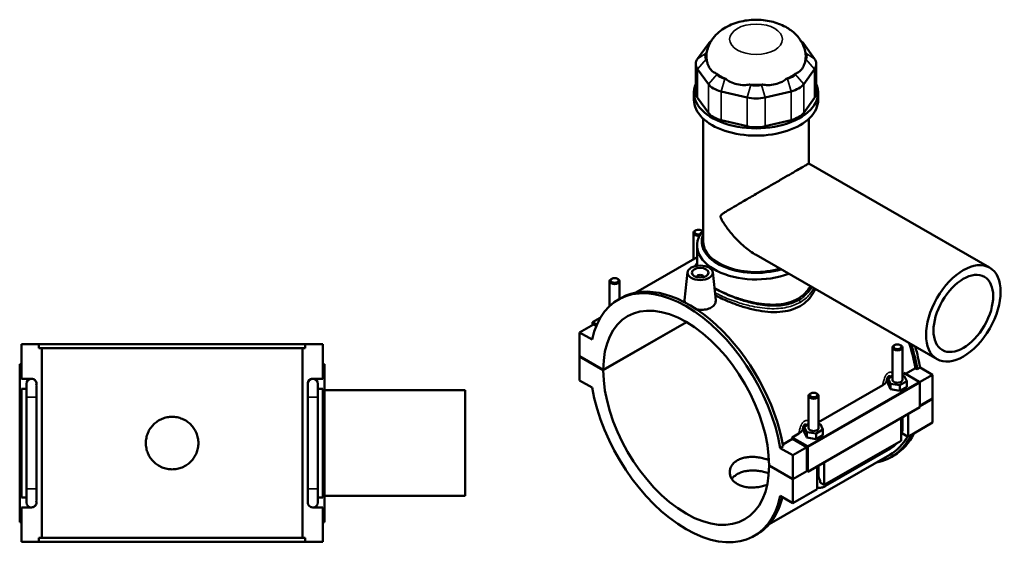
# Model space of a CAD drawing. Header units: millimetres. Extents: x 0 to 898, y -421 to 1007.
# Tile 7 of 7: x 282 to 869, y 687 to 1007. Entities that reach past the tile are written whole.
import ezdxf

# ---------------------------------------------------------------- set-up
doc = ezdxf.new("R2010")
doc.units = ezdxf.units.MM
doc.layers.add('Visible (ANSI)', color=7, linetype='Continuous', lineweight=50)
doc.layers.add('Visible Narrow (ANSI)', color=7, linetype='Continuous', lineweight=35)

msp = doc.modelspace()

# ---------------------------------------------------------------- linework, layer by layer
at = {"layer": 'Visible (ANSI)'}
for p, q in [((692.697, 992.27), (686.269, 983.334)), ((756.03, 983.334), (749.602, 992.27)), ((691.442, 986.678), (691.703, 987.04)), ((691.727, 982.58), (691.442, 982.975)), ((750.856, 982.975), (750.572, 982.58)), ((750.596, 987.04), (750.856, 986.678)), ((685.203, 980.248), (685.203, 963.121)), ((686.269, 977.163), (692.697, 968.227)), ((749.602, 968.227), (756.03, 977.163)), ((757.096, 980.248), (757.096, 963.121)), ((697.87, 974.039), (697.586, 974.435)), ((703.104, 971.257), (702.416, 971.421)), ((739.882, 971.421), (739.195, 971.257)), ((744.713, 974.435), (744.428, 974.039)), ((717.935, 967.719), (717.248, 967.883)), ((725.051, 967.883), (724.364, 967.719)), ((684.049, 958.78), (684.049, 963.121)), ((692.697, 951.099), (686.269, 960.035)), ((700.273, 963.863), (715.792, 960.162)), ((726.507, 960.162), (742.025, 963.863)), ((756.03, 960.035), (749.602, 951.099)), ((758.249, 958.78), (758.249, 963.121)), ((689.614, 874.163), (689.614, 947.525)), ((715.792, 943.034), (700.273, 946.736)), ((742.025, 946.736), (726.507, 943.034)), ((752.684, 920.763), (752.684, 947.525)), ((752.684, 920.763), (860.613, 858.611)), ((683.784, 879.344), (683.784, 863.59)), ((685.08, 880.808), (684.655, 880.56)), ((688.488, 880.808), (688.913, 880.56)), ((685.904, 859.74), (685.904, 871.874)), ((685.904, 864.811), (649.311, 843.739)), ((721.245, 866.168), (829.174, 804.017)), ((680.288, 855.823), (678.498, 839.123)), ((685.774, 852.918), (685.774, 853.104)), ((689.774, 852.918), (689.774, 853.104)), ((695.26, 855.823), (697.044, 839.178)), ((633.721, 835.758), (633.721, 850.514)), ((635.017, 851.978), (634.591, 851.731)), ((638.424, 851.978), (638.85, 851.731)), ((639.721, 840.058), (639.721, 850.514)), ((638.811, 839.534), (640.48, 840.495)), ((624.134, 824.757), (615.79, 819.952)), ((628.112, 828.679), (623.427, 825.982)), ((623.427, 825.982), (625.998, 824.501)), ((623.427, 824.35), (623.427, 825.982)), ((625.72, 823.844), (624.134, 824.757)), ((629.933, 797.542), (679.586, 826.135)), ((679.657, 826.094), (629.933, 797.46)), ((623.22, 815.673), (615.79, 819.952)), ((615.79, 819.952), (615.79, 805.686)), ((282.531, 812.886), (293.039, 812.886)), ((282.531, 792.286), (282.531, 812.886)), ((293.039, 810.526), (293.039, 812.886)), ((452.024, 812.886), (293.039, 812.886)), ((452.024, 812.886), (462.531, 812.886)), ((452.024, 812.886), (452.024, 810.526)), ((462.531, 792.286), (462.531, 812.886)), ((803.874, 812.399), (803.448, 812.152)), ((807.281, 812.399), (807.707, 812.152)), ((293.039, 810.526), (452.024, 810.526)), ((294.674, 697.246), (294.674, 810.526)), ((450.389, 697.246), (450.389, 810.526)), ((615.79, 805.686), (629.933, 797.542)), ((615.79, 805.604), (615.861, 805.645)), ((615.79, 805.604), (615.79, 791.338)), ((629.933, 797.46), (615.79, 805.604)), ((802.578, 791.627), (802.578, 810.935)), ((808.578, 791.627), (808.578, 810.935)), ((282.531, 801.086), (281.531, 801.086)), ((281.531, 706.686), (281.531, 801.086)), ((462.531, 801.086), (463.531, 801.086)), ((463.531, 706.686), (463.531, 801.086)), ((802.578, 793.971), (800.001, 792.487)), ((808.578, 795.275), (809.415, 795.757)), ((809.66, 793.978), (808.578, 794.145)), ((809.415, 795.757), (818.518, 790.515)), ((811.155, 790.766), (809.66, 793.978)), ((810.288, 795.254), (816.253, 798.689)), ((817.41, 798.023), (816.253, 798.689)), ((819.078, 798.984), (817.41, 798.023)), ((826.508, 794.706), (818.769, 790.249)), ((819.078, 798.984), (826.508, 794.706)), ((826.508, 794.706), (826.508, 780.44)), ((282.531, 792.286), (288.556, 792.286)), ((285.531, 789.286), (285.531, 781.286)), ((291.531, 788.904), (291.531, 789.286)), ((453.531, 789.286), (453.531, 788.904)), ((456.507, 792.286), (462.531, 792.286)), ((459.531, 781.286), (459.531, 789.286)), ((615.79, 791.338), (623.22, 787.059)), ((758.515, 766.446), (796.802, 788.494)), ((800.001, 792.487), (801.495, 789.276)), ((800.001, 789.217), (800.001, 792.487)), ((800.001, 789.217), (801.495, 786.006)), ((801.495, 789.276), (807.072, 788.415)), ((801.495, 786.006), (801.495, 789.276)), ((807.072, 788.415), (811.155, 790.766)), ((807.072, 785.145), (807.072, 788.415)), ((811.155, 787.496), (811.155, 790.766)), ((818.872, 789.903), (818.872, 775.228)), ((282.531, 721.486), (282.531, 786.286)), ((285.531, 786.286), (282.531, 786.286)), ((291.531, 781.286), (291.531, 787.531)), ((453.531, 787.531), (453.531, 781.286)), ((462.531, 786.286), (459.531, 786.286)), ((462.531, 721.486), (462.531, 786.286)), ((463.531, 785.386), (547.531, 785.386)), ((547.531, 722.386), (547.531, 785.386)), ((752.515, 782.105), (752.515, 762.797)), ((753.811, 783.569), (753.385, 783.322)), ((757.218, 783.569), (757.644, 783.322)), ((758.515, 782.105), (758.515, 762.797)), ((801.495, 786.006), (807.072, 785.145)), ((807.072, 785.145), (811.155, 787.496)), ((285.531, 726.486), (285.531, 781.286)), ((291.531, 726.486), (291.531, 781.286)), ((453.531, 781.286), (453.531, 726.486)), ((459.531, 781.286), (459.531, 726.486)), ((818.872, 776.042), (826.508, 780.44)), ((826.508, 780.358), (818.872, 775.96)), ((826.437, 780.399), (826.508, 780.358)), ((826.508, 780.358), (826.508, 766.092)), ((818.872, 775.228), (752.121, 736.788)), ((811.942, 771.237), (811.942, 757.703)), ((752.515, 765.142), (749.938, 763.658)), ((759.597, 765.148), (758.515, 765.315)), ((761.092, 761.937), (759.597, 765.148)), ((807.699, 755.26), (807.699, 768.794)), ((808.578, 763.013), (808.578, 769.3)), ((826.508, 766.092), (811.942, 757.703)), ((742.664, 757.318), (746.739, 759.664)), ((749.938, 763.658), (751.432, 760.447)), ((749.938, 760.388), (749.938, 763.658)), ((749.938, 760.388), (751.432, 757.176)), ((751.432, 757.176), (751.432, 760.447)), ((751.432, 760.447), (757.009, 759.586)), ((757.009, 759.586), (761.092, 761.937)), ((757.009, 756.316), (757.009, 759.586)), ((757.009, 756.316), (761.092, 758.667)), ((761.092, 758.667), (761.092, 761.937)), ((811.942, 757.703), (808.156, 759.884)), ((737.094, 753.104), (742.827, 756.406)), ((751.767, 752.076), (742.664, 757.318)), ((751.414, 751.462), (742.827, 756.406)), ((751.432, 757.176), (757.009, 756.316)), ((807.699, 755.26), (761.879, 728.874)), ((801.023, 746.932), (728.957, 705.432)), ((737.309, 751.896), (735.64, 750.935)), ((743.07, 746.657), (735.64, 750.935)), ((751.414, 751.462), (743.07, 746.657)), ((743.07, 732.391), (743.07, 746.657)), ((751.414, 737.195), (751.414, 751.462)), ((752.121, 736.788), (752.121, 751.463)), ((762.669, 728.301), (801.418, 750.615)), ((761.879, 742.408), (761.879, 728.874)), ((801.819, 745.549), (803.488, 746.51)), ((728.928, 740.534), (743.07, 732.391)), ((728.928, 740.453), (728.999, 740.494)), ((743.07, 732.309), (728.928, 740.453)), ((743.07, 732.391), (751.414, 737.195)), ((751.485, 737.155), (743.07, 732.309)), ((751.414, 737.195), (752.121, 736.788)), ((757.636, 726.431), (757.636, 739.964)), ((758.515, 740.47), (758.515, 734.183)), ((743.07, 718.043), (743.07, 732.309)), ((761.879, 728.874), (759.653, 730.156)), ((285.531, 726.486), (285.531, 718.486)), ((291.531, 720.241), (291.531, 726.486)), ((453.531, 726.486), (453.531, 720.241)), ((459.531, 718.486), (459.531, 726.486)), ((757.636, 726.431), (743.07, 718.043)), ((282.531, 721.486), (285.531, 721.486)), ((291.531, 718.486), (291.531, 718.867)), ((453.531, 718.867), (453.531, 718.486)), ((459.531, 721.486), (462.531, 721.486)), ((463.531, 722.386), (547.531, 722.386)), ((735.64, 722.321), (743.07, 718.043)), ((282.531, 694.886), (282.531, 715.486)), ((288.556, 715.486), (282.531, 715.486)), ((462.531, 715.486), (456.507, 715.486)), ((462.531, 694.886), (462.531, 715.486)), ((281.531, 706.686), (282.531, 706.686)), ((463.531, 706.686), (462.531, 706.686)), ((293.039, 694.886), (282.531, 694.886)), ((293.039, 697.246), (452.024, 697.246)), ((293.039, 694.886), (293.039, 697.246)), ((452.024, 694.886), (293.039, 694.886)), ((452.024, 697.246), (452.024, 694.886)), ((462.531, 694.886), (452.024, 694.886)), ((720.049, 698.461), (721.718, 699.422))]:
    msp.add_line(p, q, dxfattribs=at)
for centre, start, end in [((288.531, 789.286), 90, 180), ((288.531, 789.286), 0, 90), ((288.556, 789.286), 343.928972, 90), ((456.507, 789.286), 90, 196.071028), ((456.531, 789.286), 90, 180), ((456.531, 789.286), 0, 90), ((288.531, 718.486), 180, 270), ((288.531, 718.486), 270, 0), ((288.556, 718.486), 270, 16.071028), ((456.507, 718.486), 163.928972, 270), ((456.531, 718.486), 180, 270), ((456.531, 718.486), 270, 0)]:
    msp.add_arc(centre, 3, start, end, dxfattribs=at)
for centre, major_axis, ratio, start_param, end_param in [((705.631, 989.185), (-14, 0), 0.5758617, 5.6361375, 5.8904862), ((736.668, 989.185), (-14, 0), 0.5758617, 3.5342917, 3.7886405), ((699.203, 980.248), (-14, 0), 0.5758617, 5.8904862, 6.6758844), ((699.203, 984.827), (-8.4, 0), 0.5758617, 5.8904862, 6.6758844), ((721.149, 984.827), (-29.68, 0), 0.5758617, 6.2015503, 6.4150307), ((721.149, 984.827), (29.68, 0), 0.5758617, 6.1513399, 6.3648204), ((743.096, 984.827), (8.4, 0), 0.5758617, 5.8904862, 6.6758844), ((743.096, 980.248), (14, 0), 0.5758617, 5.8904862, 6.6758844), ((721.149, 984.827), (29.68, 0), 0.5758617, 3.7951454, 4.0588363), ((705.631, 975.89), (-8.4, 0), 0.5758617, 0.3926991, 1.1780972), ((721.149, 984.827), (29.68, 0), 0.5758617, 5.3659417, 5.6296326), ((736.668, 975.89), (8.4, 0), 0.5758617, 5.1050881, 5.8904862), ((721.149, 963.121), (-37.1, 0), 0.5758617, 6.0331699, 9.6747934), ((705.631, 971.312), (14, 0), 0.5758617, 3.5342917, 4.3196899), ((721.149, 984.827), (29.68, 0), 0.5758617, 4.5805435, 4.8442344), ((721.149, 972.188), (-8.4, 0), 0.5758617, 1.1780972, 1.9634954), ((736.668, 971.312), (14, 0), 0.5758617, 5.1050881, 5.8904862), ((721.149, 958.78), (-37.1, 0), 0.5758617, 0, 3.1415927), ((699.203, 963.121), (-14, 0), 0.5758617, 0, 0.3926991), ((721.149, 967.61), (14, 0), 0.5758617, 4.3196899, 5.1050881), ((743.096, 963.121), (14, 0), 0.5758617, 5.8904862, 6.2831853), ((705.631, 954.184), (-14, 0), 0.5758617, 0.3926991, 1.1780972), ((736.668, 954.184), (14, 0), 0.5758617, 5.1050881, 5.8904862), ((721.149, 950.483), (-14, 0), 0.5758617, 1.1780972, 1.9634954), ((721.149, 871.874), (-35.245, 0), 0.5758617, 5.8202306, 8.4412173), ((686.784, 879.344), (-3, 0), 0.5758617, 5.5016397, 8.047409), ((686.784, 879.834), (2.4, 0), 0.5758617, 0.3210346, 5.1973127), ((721.149, 874.163), (-32.445, 0), 0.5758617, 6.0457845, 8.3341712), ((686.784, 879.344), (3, 0), 0.5758617, 0.6555644, 0.7815456), ((721.149, 874.163), (-31.535, 0), 0.5758617, 0, 2.0418813), ((687.774, 853.104), (-2, 0), 0.5758617, 2.9729035, 6.4518745), ((679.43, 768.997), (-40.619, 70.536), 0.5780931, 4.1456146, 6.8538271), ((636.721, 850.514), (3, 0), 0.5758617, 2.360047, 7.0647309), ((681.099, 769.958), (-40.619, 70.536), 0.5780931, 4.1456146, 6.2831853), ((679.43, 768.997), (-34.932, 60.661), 0.5780931, 3.9296388, 7.0698029), ((805.578, 810.935), (-3, 0), 0.5758617, 5.5016397, 10.2063236), ((761.2, 816.085), (-39.823, 69.153), 0.5780931, 4.1500197, 4.3568645), ((761.2, 816.085), (40.619, -70.536), 0.5780931, 1.0040219, 1.2063462), ((762.869, 817.046), (-40.619, 70.536), 0.5780931, 4.1456146, 4.3165359), ((679.43, 768.997), (34.932, -60.661), 0.5780931, 3.9296388, 7.0698029), ((805.578, 788.357), (7.5, 0), 0.5758617, 2.4091901, 2.7123889), ((805.578, 791.627), (-3, 0), 0.5758617, 0, 3.1415927), ((818.518, 790.106), (-0.25, 0.433), 0.5780931, 3.9289245, 5.4997209), ((679.43, 768.997), (40.619, -70.536), 0.5780931, 4.1456146, 6.8538271), ((755.515, 782.105), (-3, 0), 0.5758617, 5.5016397, 10.2063236), ((755.515, 759.527), (7.5, 0), 0.5758617, 2.4091901, 2.7123889), ((755.515, 762.797), (-3, 0), 0.5758617, 0, 3.1415927), ((761.2, 816.085), (40.619, -70.536), 0.5780931, 6.0848308, 6.6522673), ((762.869, 817.046), (40.619, -70.536), 0.5780931, 0, 0.369082), ((687.774, 773.802), (-39.823, 69.153), 0.5780931, 4.1500197, 4.1628826), ((761.2, 816.085), (39.823, -69.153), 0.5780931, 0, 0.3239371), ((751.767, 751.667), (0.25, -0.433), 0.5780931, 0.7873319, 2.3581282), ((681.099, 769.958), (40.619, -70.536), 0.5780931, 0, 0.5409668)]:
    msp.add_ellipse(centre, major_axis=major_axis, ratio=ratio, start_param=start_param, end_param=end_param, dxfattribs=at)
for centre, major_axis, ratio in [((687.774, 855.557), (-7.5, 0), 0.5758617), ((687.774, 855.557), (-5, 0), 0.5758617), ((844.893, 831.314), (-15.72, -27.297), 0.5780931), ((636.721, 851.005), (-2.4, 0), 0.5758617), ((844.893, 831.314), (-12.576, -21.838), 0.5780931), ((805.578, 811.425), (-2.4, 0), 0.5758617), ((755.515, 782.596), (-2.4, 0), 0.5758617)]:
    msp.add_ellipse(centre, major_axis=major_axis, ratio=ratio, dxfattribs=at)
for points, knots in [([(750.731, 986.22), (750.419, 988.41), (749.731, 990.49), (747.75, 994.43), (746.399, 996.219), (743.05, 999.657), (740.977, 1001.138), (736.073, 1003.847), (733.18, 1004.882), (727.05, 1006.307), (723.799, 1006.636), (717.335, 1006.543), (714.125, 1006.128), (707.844, 1004.469), (704.768, 1003.23), (699.279, 999.713), (696.792, 997.542), (693.43, 992.523), (692.32, 990.073), (691.691, 986.998), (691.624, 986.611), (691.568, 986.22)], [0.8670332, 0.8670332, 0.8670332, 0.8670332, 1.0672836, 1.0672836, 1.2966008, 1.2966008, 1.5916368, 1.5916368, 1.9725894, 1.9725894, 2.3812163, 2.3812163, 2.7862357, 2.7862357, 3.1948917, 3.1948917, 3.5588206, 3.5588206, 3.8096556, 3.8096556, 3.8453558, 3.8453558, 3.8453558, 3.8453558]), ([(691.727, 982.58), (691.827, 981.767), (691.998, 980.966), (692.591, 979.129), (693.092, 978.158), (693.652, 977.379), (694.212, 976.6), (694.932, 975.875), (696.33, 974.943), (696.95, 974.646), (697.586, 974.435)], [-0.7391408, -0.7391408, -0.7391408, -0.7391408, -0.4391386, -0.4391386, 0, 0, 0, 0.4391386, 0.4391386, 0.7391408, 0.7391408, 0.7391408, 0.7391408]), ([(744.713, 974.435), (745.349, 974.646), (745.968, 974.943), (747.367, 975.875), (748.087, 976.6), (748.647, 977.379), (749.207, 978.158), (749.708, 979.129), (750.3, 980.966), (750.471, 981.767), (750.572, 982.58)], [-0.7391408, -0.7391408, -0.7391408, -0.7391408, -0.4391386, -0.4391386, 0, 0, 0, 0.4391386, 0.4391386, 0.7391408, 0.7391408, 0.7391408, 0.7391408]), ([(703.104, 971.257), (703.881, 970.654), (704.743, 970.099), (706.979, 968.937), (708.407, 968.426), (709.76, 968.103), (711.112, 967.78), (712.631, 967.589), (715.201, 967.604), (716.248, 967.704), (717.248, 967.883)], [-0.7391408, -0.7391408, -0.7391408, -0.7391408, -0.4391386, -0.4391386, 0, 0, 0, 0.4391386, 0.4391386, 0.7391408, 0.7391408, 0.7391408, 0.7391408]), ([(725.051, 967.883), (726.05, 967.704), (727.098, 967.604), (729.668, 967.589), (731.187, 967.78), (732.539, 968.103), (733.892, 968.426), (735.32, 968.937), (737.556, 970.099), (738.418, 970.654), (739.195, 971.257)], [-0.7391408, -0.7391408, -0.7391408, -0.7391408, -0.4391386, -0.4391386, 0, 0, 0, 0.4391386, 0.4391386, 0.7391408, 0.7391408, 0.7391408, 0.7391408]), ([(721.245, 866.168), (721.225, 866.18), (721.205, 866.192), (718.727, 867.624), (716.334, 869.344), (711.868, 873.12), (709.795, 875.175), (706.117, 879.286), (704.463, 881.394), (702.39, 884.343), (701.763, 885.291), (700.927, 886.678), (700.669, 887.126), (700.317, 887.826), (700.207, 888.061), (700.063, 888.439), (700.02, 888.569), (699.951, 888.843), (699.926, 888.988), (699.926, 889.296), (699.951, 889.414), (700.02, 889.617), (700.063, 889.701), (700.207, 889.931), (700.317, 890.053), (700.669, 890.4), (700.927, 890.596), (701.763, 891.197), (702.39, 891.592), (704.463, 892.872), (706.117, 893.848), (709.795, 896.007), (711.868, 897.215), (716.334, 899.811), (718.727, 901.199), (722.957, 903.65), (724.852, 904.747), (728.736, 906.994), (730.725, 908.144), (734.637, 910.404), (736.564, 911.516), (740.202, 913.615), (741.912, 914.6), (744.984, 916.369), (746.372, 917.168), (748.746, 918.531), (749.732, 919.096), (751.269, 919.974), (751.822, 920.288), (752.524, 920.683), (752.679, 920.766), (752.684, 920.763)], [8.8190846, 8.8190846, 8.8190846, 8.8190846, 8.8265334, 8.8265334, 9.7298568, 9.7298568, 10.6331802, 10.6331802, 11.5365036, 11.5365036, 11.9881654, 11.9881654, 12.2139962, 12.2139962, 12.3269116, 12.3269116, 12.3833693, 12.3833693, 12.4398271, 12.4398271, 12.4962848, 12.4962848, 12.5527425, 12.5527425, 12.6656579, 12.6656579, 12.8914888, 12.8914888, 13.3431505, 13.3431505, 14.2464739, 14.2464739, 15.1497973, 15.1497973, 16.0531207, 16.0531207, 16.7047756, 16.7047756, 17.3564306, 17.3564306, 18.0080856, 18.0080856, 18.6597406, 18.6597406, 19.3113956, 19.3113956, 19.9630505, 19.9630505, 20.6147055, 20.6147055, 21.2589116, 21.2589116, 21.2589116, 21.2589116]), ([(684.746, 859.508), (685.008, 860.078), (685.337, 860.634), (685.786, 861.259), (685.844, 861.339), (685.904, 861.419)], [20.52815181, 20.52815181, 20.52815181, 20.52815181, 20.9070178, 20.9070178, 20.96272637, 20.96272637, 20.96272637, 20.96272637]), ([(746.071, 840.098), (744.484, 839.183), (742.695, 838.416), (738.817, 837.26), (736.728, 836.872), (732.388, 836.473), (730.133, 836.461), (725.61, 836.747), (723.341, 837.045), (718.96, 837.842), (716.692, 838.371), (712.168, 839.641), (709.912, 840.381), (705.569, 841.997), (703.478, 842.874), (699.613, 844.673), (697.837, 845.595), (696.259, 846.502)], [0, 0, 0, 0, 0.673658, 0.673658, 1.347316, 1.347316, 2.020974, 2.020974, 2.694632, 2.694632, 3.3674052, 3.3674052, 4.0401784, 4.0401784, 4.7129515, 4.7129515, 5.3812484, 5.3812484, 5.3812484, 5.3812484]), ([(753.628, 847.52), (752.755, 846.032), (751.68, 844.644), (749.139, 842.127), (747.659, 841.012), (746.071, 840.098)], [20.2244756, 20.2244756, 20.2244756, 20.2244756, 20.8692406, 20.8692406, 21.5428986, 21.5428986, 21.5428986, 21.5428986]), ([(747.383, 835.676), (745.706, 834.71), (743.818, 833.912), (739.73, 832.738), (737.53, 832.362), (732.962, 832.021), (730.591, 832.054), (725.837, 832.448), (723.452, 832.808), (718.851, 833.734), (716.468, 834.333), (711.712, 835.749), (709.338, 836.564), (704.766, 838.325), (702.564, 839.271), (699.182, 840.87), (697.913, 841.511), (696.726, 842.149)], [0, 0, 0, 0, 0.7115579, 0.7115579, 1.4231158, 1.4231158, 2.1346737, 2.1346737, 2.8462316, 2.8462316, 3.5563936, 3.5563936, 4.2665557, 4.2665557, 4.9767178, 4.9767178, 5.4412876, 5.4412876, 5.4412876, 5.4412876]), ([(756.469, 845.884), (756.172, 845.186), (755.838, 844.502), (754.529, 842.151), (753.355, 840.584), (750.621, 837.829), (749.06, 836.642), (747.383, 835.676)], [21.0431085, 21.0431085, 21.0431085, 21.0431085, 21.3244038, 21.3244038, 22.0359617, 22.0359617, 22.7475196, 22.7475196, 22.7475196, 22.7475196]), ([(678.683, 837.837), (678.552, 838.17), (678.485, 838.504), (678.482, 838.924), (678.487, 839.023), (678.498, 839.123)], [4.72078381, 4.72078381, 4.72078381, 4.72078381, 4.90419007, 4.90419007, 4.96008979, 4.96008979, 4.96008979, 4.96008979]), ([(694.361, 834.803), (693.534, 834.328), (692.487, 833.94), (690.195, 833.483), (688.95, 833.411), (687.058, 833.507), (686.303, 833.597), (685.56, 833.736)], [2.80263237, 2.80263237, 2.80263237, 2.80263237, 3.1531697, 3.1531697, 3.50370703, 3.50370703, 3.72169455, 3.72169455, 3.72169455, 3.72169455]), ([(697.044, 839.178), (697.057, 839.056), (697.064, 838.935), (697.07, 838.087), (696.842, 837.31), (695.9, 835.906), (695.187, 835.279), (694.361, 834.803)], [7.6491031, 7.6491031, 7.6491031, 7.6491031, 7.70682243, 7.70682243, 8.05735977, 8.05735977, 8.4078971, 8.4078971, 8.4078971, 8.4078971]), ([(796.802, 788.494), (797.238, 788.745), (797.624, 789.023), (798.266, 789.586), (798.528, 789.864), (798.758, 790.154)], [-0.35221227, -0.35221227, -0.35221227, -0.35221227, -0.1661957, -0.1661957, 0, 0, 0, 0]), ([(388.211, 753.886), (388.211, 752.898), (388.116, 751.878), (387.718, 749.851), (387.415, 748.843), (386.614, 746.913), (386.116, 745.988), (384.966, 744.278), (384.313, 743.493), (382.924, 742.104), (382.139, 741.451), (380.429, 740.301), (379.504, 739.803), (377.573, 739.002), (376.566, 738.698), (374.538, 738.3), (373.518, 738.206), (371.544, 738.206), (370.524, 738.3), (368.497, 738.698), (367.489, 739.002), (365.558, 739.803), (364.633, 740.301), (362.923, 741.451), (362.138, 742.104), (360.749, 743.493), (360.097, 744.278), (358.946, 745.988), (358.448, 746.913), (357.647, 748.843), (357.344, 749.851), (356.946, 751.878), (356.851, 752.898), (356.851, 754.873), (356.946, 755.893), (357.344, 757.92), (357.647, 758.928), (358.448, 760.859), (358.946, 761.784), (360.097, 763.493), (360.749, 764.278), (362.138, 765.668), (362.923, 766.32), (364.633, 767.47), (365.558, 767.969), (367.489, 768.77), (368.497, 769.073), (370.524, 769.471), (371.544, 769.566), (373.518, 769.566), (374.538, 769.471), (376.566, 769.073), (377.573, 768.77), (379.504, 767.969), (380.429, 767.47), (382.139, 766.32), (382.924, 765.668), (384.313, 764.278), (384.966, 763.493), (386.116, 761.784), (386.614, 760.859), (387.415, 758.928), (387.718, 757.92), (388.116, 755.893), (388.211, 754.873), (388.211, 753.886)], [0, 0, 0, 0, 0.2961604, 0.2961604, 0.5923208, 0.5923208, 0.8884812, 0.8884812, 1.1846416, 1.1846416, 1.4807865, 1.4807865, 1.7769315, 1.7769315, 2.0730764, 2.0730764, 2.3692214, 2.3692214, 2.6653663, 2.6653663, 2.9615113, 2.9615113, 3.2576562, 3.2576562, 3.5538011, 3.5538011, 3.8499615, 3.8499615, 4.1461219, 4.1461219, 4.4422823, 4.4422823, 4.7384427, 4.7384427, 5.0346031, 5.0346031, 5.3307635, 5.3307635, 5.6269239, 5.6269239, 5.9230843, 5.9230843, 6.2192292, 6.2192292, 6.5153742, 6.5153742, 6.8115191, 6.8115191, 7.1076641, 7.1076641, 7.403809, 7.403809, 7.699954, 7.699954, 7.9960989, 7.9960989, 8.2922439, 8.2922439, 8.5884042, 8.5884042, 8.8845646, 8.8845646, 9.180725, 9.180725, 9.4768854, 9.4768854, 9.4768854, 9.4768854]), ([(746.739, 759.664), (747.175, 759.916), (747.561, 760.193), (748.203, 760.757), (748.464, 761.035), (748.695, 761.325)], [-0.35221227, -0.35221227, -0.35221227, -0.35221227, -0.1661957, -0.1661957, 0, 0, 0, 0]), ([(807.699, 758.438), (807.906, 758.995), (808.08, 759.56), (808.449, 761.088), (808.578, 762.056), (808.578, 763.013)], [4.21285195, 4.21285195, 4.21285195, 4.21285195, 4.39822972, 4.39822972, 4.71238898, 4.71238898, 4.71238898, 4.71238898]), ([(801.418, 750.615), (802.247, 751.092), (803.021, 751.687), (804.166, 752.777), (804.575, 753.217), (804.959, 753.682)], [3.14159265, 3.14159265, 3.14159265, 3.14159265, 3.45575192, 3.45575192, 3.64408528, 3.64408528, 3.64408528, 3.64408528]), ([(727.778, 728.893), (727.567, 728.822), (727.355, 728.754), (726.175, 728.388), (725.169, 728.131), (723.147, 727.726), (722.131, 727.578), (720.168, 727.395), (719.152, 727.355), (717.13, 727.407), (716.124, 727.498), (714.192, 727.822), (713.265, 728.055), (711.549, 728.647), (710.761, 729.006), (709.363, 729.811), (708.709, 730.283), (707.556, 731.343), (707.058, 731.931), (706.26, 733.179), (705.958, 733.84), (705.563, 735.181), (705.469, 735.86), (705.469, 737.172), (705.563, 737.852), (705.958, 739.194), (706.26, 739.856), (707.058, 741.107), (707.556, 741.696), (708.709, 742.758), (709.363, 743.23), (710.761, 744.035), (711.549, 744.394), (713.265, 744.984), (714.192, 745.215), (716.124, 745.537), (717.13, 745.627), (719.152, 745.677), (720.168, 745.637), (722.131, 745.454), (723.147, 745.306), (725.169, 744.903), (726.175, 744.647), (727.726, 744.168), (728.298, 743.972), (728.849, 743.763)], [0.527027, 0.527027, 0.527027, 0.527027, 0.5928417, 0.5928417, 0.8892626, 0.8892626, 1.1856835, 1.1856835, 1.482078, 1.482078, 1.7784724, 1.7784724, 2.0748669, 2.0748669, 2.3712614, 2.3712614, 2.6676559, 2.6676559, 2.9640503, 2.9640503, 3.2604448, 3.2604448, 3.5568393, 3.5568393, 3.8532602, 3.8532602, 4.149681, 4.149681, 4.4461019, 4.4461019, 4.7425228, 4.7425228, 5.0389437, 5.0389437, 5.3353645, 5.3353645, 5.6317854, 5.6317854, 5.9282063, 5.9282063, 6.2246007, 6.2246007, 6.5209952, 6.5209952, 6.7008087, 6.7008087, 6.7008087, 6.7008087]), ([(728.752, 735.774), (728.232, 735.966), (727.694, 736.145), (726.177, 736.6), (725.17, 736.846), (723.148, 737.228), (722.132, 737.364), (720.167, 737.524), (719.151, 737.552), (717.128, 737.48), (716.122, 737.379), (714.19, 737.039), (713.263, 736.801), (711.548, 736.201), (710.76, 735.84), (709.364, 735.036), (708.71, 734.567), (707.594, 733.549), (707.123, 733.007), (706.738, 732.434)], [2.7926156, 2.7926156, 2.7926156, 2.7926156, 2.9615113, 2.9615113, 3.2576562, 3.2576562, 3.5538011, 3.5538011, 3.8499615, 3.8499615, 4.1461219, 4.1461219, 4.4422823, 4.4422823, 4.7384427, 4.7384427, 5.0346031, 5.0346031, 5.3118461, 5.3118461, 5.3118461, 5.3118461]), ([(758.515, 734.183), (758.515, 734.084), (758.518, 733.989), (758.53, 733.814), (758.539, 733.732), (758.56, 733.583), (758.573, 733.515), (758.6, 733.394), (758.615, 733.34), (758.644, 733.248), (758.659, 733.21), (758.673, 733.179)], [1.57079633, 1.57079633, 1.57079633, 1.57079633, 1.6466565, 1.6466565, 1.72251668, 1.72251668, 1.79837686, 1.79837686, 1.87423703, 1.87423703, 1.95009721, 1.95009721, 1.95009721, 1.95009721]), ([(758.673, 733.179), (758.927, 732.587), (759.154, 731.998), (759.448, 731.066), (759.561, 730.644), (759.644, 730.207), (759.649, 730.181), (759.653, 730.156)], [0.23169079, 0.23169079, 0.23169079, 0.23169079, 0.41096217, 0.41096217, 0.53797345, 0.53797345, 0.54599916, 0.54599916, 0.54599916, 0.54599916]), ([(757.636, 727.216), (757.878, 727.176), (758.12, 727.151), (759.172, 727.104), (759.965, 727.223), (761.398, 727.652), (762.049, 727.944), (762.669, 728.301)], [2.57223819, 2.57223819, 2.57223819, 2.57223819, 2.64878305, 2.64878305, 2.90673289, 2.90673289, 3.14159265, 3.14159265, 3.14159265, 3.14159265])]:
    msp.add_open_spline(points, degree=3, knots=knots, dxfattribs=at)
for points in [[(291.438, 788.455), (291.503, 788.145), (291.531, 787.821), (291.531, 787.531)], [(453.531, 787.531), (453.531, 787.821), (453.559, 788.145), (453.624, 788.455)], [(291.531, 720.241), (291.531, 719.95), (291.503, 719.626), (291.438, 719.316)], [(453.624, 719.316), (453.559, 719.626), (453.531, 719.95), (453.531, 720.241)]]:
    msp.add_open_spline(points, degree=3, dxfattribs=at)
at = {"layer": 'Visible Narrow (ANSI)'}
for p, q in [((693.857, 993.02), (692.697, 992.27)), ((748.442, 993.02), (749.602, 992.27)), ((691.442, 986.678), (686.269, 983.334)), ((691.442, 982.975), (686.269, 977.163)), ((750.856, 986.678), (756.03, 983.334)), ((750.856, 982.975), (756.03, 977.163)), ((686.269, 960.035), (686.269, 977.163)), ((756.03, 977.163), (756.03, 960.035)), ((697.87, 974.039), (692.697, 968.227)), ((702.416, 971.421), (700.273, 963.863)), ((739.882, 971.421), (742.025, 963.863)), ((744.428, 974.039), (749.602, 968.227)), ((692.697, 968.227), (692.697, 951.099)), ((717.935, 967.719), (715.792, 960.162)), ((724.364, 967.719), (726.507, 960.162)), ((749.602, 951.099), (749.602, 968.227)), ((700.273, 946.736), (700.273, 963.863)), ((715.792, 960.162), (715.792, 943.034)), ((726.507, 943.034), (726.507, 960.162)), ((742.025, 963.863), (742.025, 946.736)), ((818.518, 790.515), (751.767, 752.076)), ((752.121, 751.463), (818.872, 789.903)), ((291.494, 781.286), (285.568, 781.286)), ((453.568, 781.286), (459.494, 781.286)), ((291.494, 726.486), (285.568, 726.486)), ((453.568, 726.486), (459.494, 726.486))]:
    msp.add_line(p, q, dxfattribs=at)
msp.add_ellipse((721.149, 994.956), major_axis=(-15.773, 0), ratio=0.5758617, dxfattribs=at)
for centre, major_axis, ratio, start_param, end_param in [((746.393, 838.466), (-0.699, 1.213), 0.5780931, 3.9289245, 5.0468566), ((805.578, 763.013), (3, 0), 0.5758617, 5.4977871, 6.2831853), ((799.921, 753.215), (1.497, -2.6), 0.5780931, 0, 0.7911844), ((755.515, 734.183), (3, 0), 0.5758617, 5.4977871, 6.2831853), ((761.172, 730.901), (1.497, -2.6), 0.5780931, 0, 0.7911844)]:
    msp.add_ellipse(centre, major_axis=major_axis, ratio=ratio, start_param=start_param, end_param=end_param, dxfattribs=at)
msp.add_open_spline([(685.455, 859.665), (685.572, 860.008), (685.723, 860.351), (685.906, 860.696)], degree=3, dxfattribs=at)
for points, knots in [([(754.537, 846.996), (753.913, 845.879), (753.18, 844.814), (750.826, 842.031), (748.966, 840.478), (746.826, 839.246)], [32.6618362, 32.6618362, 32.6618362, 32.6618362, 33.1648211, 33.1648211, 34.0723341, 34.0723341, 34.0723341, 34.0723341]), ([(746.826, 839.246), (744.595, 837.961), (742.06, 837.026), (736.2, 835.791), (732.816, 835.603), (725.53, 836.008), (721.606, 836.67), (715.191, 838.269), (712.674, 839.031), (707.128, 840.965), (704.14, 842.193), (699.578, 844.339), (697.873, 845.218), (696.302, 846.108)], [11.3574447, 11.3574447, 11.3574447, 11.3574447, 12.3038, 12.3038, 13.3909104, 13.3909104, 14.578074, 14.578074, 15.3535983, 15.3535983, 16.3363424, 16.3363424, 16.9816102, 16.9816102, 16.9816102, 16.9816102]), ([(696.56, 843.706), (697.812, 843.032), (699.138, 842.37), (703.345, 840.416), (706.411, 839.184), (712.11, 837.26), (714.698, 836.509), (721.302, 834.949), (725.347, 834.323), (732.87, 834.005), (736.368, 834.242), (742.436, 835.576), (745.064, 836.561), (747.383, 837.896)], [-16.8191135, -16.8191135, -16.8191135, -16.8191135, -16.3363424, -16.3363424, -15.3535983, -15.3535983, -14.578074, -14.578074, -13.3909104, -13.3909104, -12.3038, -12.3038, -11.3574447, -11.3574447, -11.3574447, -11.3574447]), ([(747.383, 837.896), (749.607, 839.177), (751.544, 840.779), (754.123, 843.773), (754.978, 845.021), (755.688, 846.333)], [-34.0723341, -34.0723341, -34.0723341, -34.0723341, -33.1648211, -33.1648211, -32.5945452, -32.5945452, -32.5945452, -32.5945452]), ([(802.578, 795.925), (802.409, 795.998), (802.237, 796.058), (801.814, 796.166), (801.561, 796.198), (801.053, 796.187), (800.8, 796.145), (800.381, 796.005), (800.213, 795.929), (800.05, 795.835), (799.887, 795.741), (799.728, 795.629), (799.351, 795.31), (799.14, 795.085), (798.747, 794.578), (798.565, 794.294), (798.158, 793.554), (797.951, 793.077), (797.609, 792.136), (797.469, 791.674), (797.159, 790.494), (797.011, 789.767), (796.858, 788.856), (796.829, 788.675), (796.802, 788.494)], [-1.8576902, -1.8576902, -1.8576902, -1.8576902, -1.7843281, -1.7843281, -1.6806763, -1.6806763, -1.5789567, -1.5789567, -1.5096969, -1.5096969, -1.5096969, -1.440437, -1.440437, -1.3387175, -1.3387175, -1.2350656, -1.2350656, -1.0837524, -1.0837524, -0.9467782, -0.9467782, -0.7388452, -0.7388452, -0.6872819, -0.6872819, -0.6872819, -0.6872819]), ([(798.758, 790.154), (798.786, 790.332), (798.816, 790.508), (798.915, 791.047), (798.991, 791.401), (799.175, 792.114), (799.285, 792.467), (799.5, 793.002), (799.596, 793.202), (799.802, 793.548), (799.912, 793.695), (800.108, 793.889), (800.19, 793.954), (800.275, 794.002), (800.359, 794.051), (800.446, 794.084), (800.661, 794.126), (800.791, 794.118), (801.051, 794.04), (801.181, 793.97), (801.449, 793.77), (801.586, 793.634), (801.718, 793.476)], [0.8813433, 0.8813433, 0.8813433, 0.8813433, 0.9467782, 0.9467782, 1.0837524, 1.0837524, 1.2350656, 1.2350656, 1.3387175, 1.3387175, 1.440437, 1.440437, 1.5096969, 1.5096969, 1.5096969, 1.5789567, 1.5789567, 1.6806763, 1.6806763, 1.7843281, 1.7843281, 1.9006052, 1.9006052, 1.9006052, 1.9006052]), ([(752.515, 767.095), (752.346, 767.168), (752.174, 767.228), (751.751, 767.336), (751.497, 767.369), (750.99, 767.358), (750.737, 767.315), (750.318, 767.175), (750.15, 767.1), (749.987, 767.006), (749.824, 766.912), (749.665, 766.799), (749.288, 766.481), (749.077, 766.256), (748.684, 765.748), (748.502, 765.465), (748.095, 764.724), (747.888, 764.248), (747.546, 763.306), (747.406, 762.844), (747.096, 761.664), (746.948, 760.937), (746.795, 760.027), (746.766, 759.846), (746.739, 759.664)], [-1.8571228, -1.8571228, -1.8571228, -1.8571228, -1.7837602, -1.7837602, -1.6801088, -1.6801088, -1.5783893, -1.5783893, -1.5091295, -1.5091295, -1.5091295, -1.4398697, -1.4398697, -1.3381502, -1.3381502, -1.2344988, -1.2344988, -1.0831859, -1.0831859, -0.9462131, -0.9462131, -0.7382815, -0.7382815, -0.6867145, -0.6867145, -0.6867145, -0.6867145]), ([(748.695, 761.325), (748.723, 761.503), (748.753, 761.679), (748.852, 762.217), (748.928, 762.572), (749.112, 763.284), (749.222, 763.638), (749.437, 764.172), (749.533, 764.372), (749.738, 764.718), (749.849, 764.865), (750.045, 765.06), (750.127, 765.124), (750.211, 765.173), (750.296, 765.222), (750.382, 765.254), (750.598, 765.297), (750.728, 765.288), (750.988, 765.21), (751.118, 765.14), (751.385, 764.94), (751.523, 764.804), (751.654, 764.647)], [0.8807759, 0.8807759, 0.8807759, 0.8807759, 0.9462131, 0.9462131, 1.0831859, 1.0831859, 1.2344988, 1.2344988, 1.3381502, 1.3381502, 1.4398697, 1.4398697, 1.5091295, 1.5091295, 1.5091295, 1.5783893, 1.5783893, 1.6801088, 1.6801088, 1.7837602, 1.7837602, 1.9000378, 1.9000378, 1.9000378, 1.9000378])]:
    msp.add_open_spline(points, degree=3, knots=knots, dxfattribs=at)

doc.saveas('drawing.dxf')
